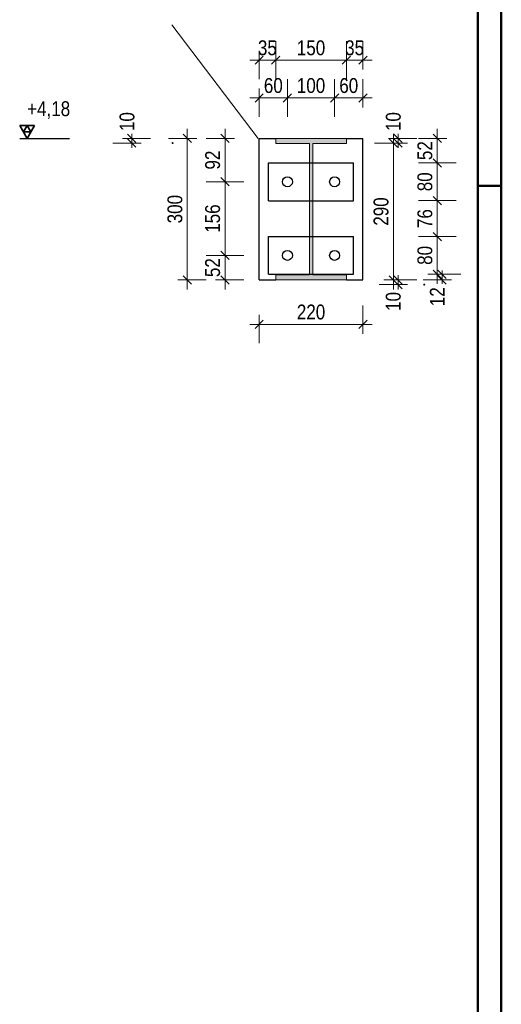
# Model space of a CAD drawing. Header units: millimetres. Extents: x -74 to 79, y 0 to 54.
# Tile 163 of 164: x 67.39 to 72.5, y 21.02 to 31.46. Entities that reach past the tile are written whole.
import ezdxf

# ---------------------------------------------------------------- set-up
doc = ezdxf.new("R2010")
doc.units = ezdxf.units.MM
for name, color, linetype, lineweight in [('01_Neubau Beschriftung', 7, 'Continuous', 20), ('01_Neubau Türen-Fassade', 7, 'Continuous', 20), ('11_Koordinaten zur Einordnung - nicht mit drucken', 7, 'Continuous', 20), ('Achsen', 7, 'Continuous', 20)]:
    doc.layers.add(name, color=color, linetype=linetype, lineweight=lineweight)
doc.styles.add('Arial Narrow', font='ARIALN.TTF')
doc.dimstyles.new('Arch_Strakon_dimstyle', dxfattribs={"dimtxt": 15.75, "dimasz": 1, "dimexe": 1.25, "dimexo": 0.0625, "dimgap": 1, "dimtad": 0, "dimdec": 3, "dimzin": 12, "dimdsep": 46, "dimtxsty": 'Arial Narrow', "dimblk": 'Arrowhead_Tick', "dimsah": 1, "dimcen": 0, "dimse1": 1, "dimse2": 1, "dimclrd": 6, "dimclrt": 2, "dimazin": 0, "dimtfac": 1, "dimtdec": 4, "dimtmove": 0, "dimatfit": 3, "dimldrblk": 'NONE', "dimfxl": 1, "dimtvp": 1, "dimtolj": 1, "dimtzin": 0, "dimlwd": 13, "dimarcsym": 2})

# ---------------------------------------------------------------- blocks, each defined once
blk = doc.blocks.new('Arrowhead_Tick')
at = {"color": 0, "linetype": 'Continuous', "lineweight": -2}
for p, q in [((0, 20), (0, -10)), ((-1, 0), (0, 0)), ((10, 0), (0, 0))]:
    blk.add_line(p, q, dxfattribs=at)
at = {"color": 2, "linetype": 'Continuous', "lineweight": 35}
blk.add_line((4.4, 4.4), (-4.4, -4.4), dxfattribs=at)
blk = doc.blocks.new('*D320')
at = {"color": 6, "linetype": 'Continuous', "lineweight": 13}
blk.add_line((69.57, 28.712), (69.57, 28.952), dxfattribs=at)
at = {"layer": 'Defpoints', "color": 0}
for p in [(69.57, 28.962), (70.284, 28.962), (69.932, 28.702)]:
    blk.add_point(p, dxfattribs=at)
at = {"color": 6, "lineweight": 13, "xscale": 0.01, "yscale": 0.01, "zscale": 0.01}
for p, rotation in [((69.57, 28.962), 90), ((69.57, 28.702), 270)]:
    blk.add_blockref('Arrowhead_Tick', p, dxfattribs=dict(at, rotation=rotation))
at = {"color": 2, "lineweight": 35, "insert": (69.439, 28.832), "char_height": 0.1575, "attachment_point": 5, "rotation": 90, "style": 'Arial Narrow'}
blk.add_mtext('\\A1;52', dxfattribs=at)
blk = doc.blocks.new('_None')
blk = doc.blocks.new('*D321')
at = {"color": 6, "linetype": 'Continuous', "lineweight": 13}
blk.add_line((69.57, 28.972), (69.57, 29.732), dxfattribs=at)
at = {"layer": 'Defpoints', "color": 0}
for p in [(69.57, 29.742), (70.179, 29.742), (70.284, 28.962)]:
    blk.add_point(p, dxfattribs=at)
at = {"color": 6, "lineweight": 13, "xscale": 0.01, "yscale": 0.01, "zscale": 0.01}
for p, rotation in [((69.57, 29.742), 90), ((69.57, 28.962), 270)]:
    blk.add_blockref('Arrowhead_Tick', p, dxfattribs=dict(at, rotation=rotation))
at = {"color": 2, "lineweight": 35, "insert": (69.439, 29.352), "char_height": 0.1575, "attachment_point": 5, "rotation": 90, "style": 'Arial Narrow'}
blk.add_mtext('\\A1;156', dxfattribs=at)
blk = doc.blocks.new('*D322')
at = {"color": 6, "linetype": 'Continuous', "lineweight": 13}
blk.add_line((69.57, 29.752), (69.57, 30.192), dxfattribs=at)
at = {"layer": 'Defpoints', "color": 0}
for p in [(69.57, 30.202), (69.932, 30.202), (70.179, 29.742)]:
    blk.add_point(p, dxfattribs=at)
at = {"color": 6, "lineweight": 13, "xscale": 0.01, "yscale": 0.01, "zscale": 0.01}
for p, rotation in [((69.57, 30.202), 90), ((69.57, 29.742), 270)]:
    blk.add_blockref('Arrowhead_Tick', p, dxfattribs=dict(at, rotation=rotation))
at = {"color": 2, "lineweight": 35, "insert": (69.439, 29.972), "char_height": 0.1575, "attachment_point": 5, "rotation": 90, "style": 'Arial Narrow'}
blk.add_mtext('\\A1;92', dxfattribs=at)
blk = doc.blocks.new('*D330')
at = {"color": 6, "linetype": 'Continuous', "lineweight": 13}
blk.add_line((69.942, 30.631), (70.222, 30.631), dxfattribs=at)
at = {"layer": 'Defpoints', "color": 0}
for p in [(70.232, 30.631), (69.932, 30.202), (70.232, 29.689)]:
    blk.add_point(p, dxfattribs=at)
at = {"color": 6, "lineweight": 13, "xscale": 0.01, "yscale": 0.01, "zscale": 0.01}
blk.add_blockref('Arrowhead_Tick', (70.232, 30.631), dxfattribs=at)
at = {"color": 6, "lineweight": 13, "xscale": 0.01, "yscale": 0.01, "zscale": 0.01, "rotation": 180}
blk.add_blockref('Arrowhead_Tick', (69.932, 30.631), dxfattribs=at)
at = {"color": 2, "lineweight": 35, "insert": (70.082, 30.761), "char_height": 0.1575, "attachment_point": 5, "style": 'Arial Narrow'}
blk.add_mtext('\\A1;60', dxfattribs=at)
blk = doc.blocks.new('*D331')
at = {"color": 6, "linetype": 'Continuous', "lineweight": 13}
blk.add_line((70.242, 30.631), (70.722, 30.631), dxfattribs=at)
at = {"layer": 'Defpoints', "color": 0}
for p in [(70.732, 30.631), (70.732, 29.742), (70.232, 29.689)]:
    blk.add_point(p, dxfattribs=at)
at = {"color": 6, "lineweight": 13, "xscale": 0.01, "yscale": 0.01, "zscale": 0.01}
blk.add_blockref('Arrowhead_Tick', (70.732, 30.631), dxfattribs=at)
at = {"color": 6, "lineweight": 13, "xscale": 0.01, "yscale": 0.01, "zscale": 0.01, "rotation": 180}
blk.add_blockref('Arrowhead_Tick', (70.232, 30.631), dxfattribs=at)
at = {"color": 2, "lineweight": 35, "insert": (70.482, 30.761), "char_height": 0.1575, "attachment_point": 5, "style": 'Arial Narrow'}
blk.add_mtext('\\A1;100', dxfattribs=at)
blk = doc.blocks.new('*D332')
at = {"color": 6, "linetype": 'Continuous', "lineweight": 13}
blk.add_line((70.742, 30.631), (71.022, 30.631), dxfattribs=at)
at = {"layer": 'Defpoints', "color": 0}
for p in [(71.032, 30.631), (71.032, 30.202), (70.732, 29.742)]:
    blk.add_point(p, dxfattribs=at)
at = {"color": 6, "lineweight": 13, "xscale": 0.01, "yscale": 0.01, "zscale": 0.01}
for p, rotation in [((71.032, 30.631), 359.9999999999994), ((70.732, 30.631), 179.9999999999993)]:
    blk.add_blockref('Arrowhead_Tick', p, dxfattribs=dict(at, rotation=rotation))
at = {"color": 2, "lineweight": 35, "insert": (70.882, 30.761), "char_height": 0.1575, "attachment_point": 5, "style": 'Arial Narrow'}
blk.add_mtext('\\A1;60', dxfattribs=at)
blk = doc.blocks.new('*D333')
at = {"color": 6, "linetype": 'Continuous', "lineweight": 13}
blk.add_line((69.942, 31.031), (70.097, 31.031), dxfattribs=at)
at = {"layer": 'Defpoints', "color": 0}
for p in [(70.107, 31.031), (69.932, 30.202), (70.107, 30.202)]:
    blk.add_point(p, dxfattribs=at)
at = {"color": 6, "lineweight": 13, "xscale": 0.01, "yscale": 0.01, "zscale": 0.01}
blk.add_blockref('Arrowhead_Tick', (70.107, 31.031), dxfattribs=at)
at = {"color": 6, "lineweight": 13, "xscale": 0.01, "yscale": 0.01, "zscale": 0.01, "rotation": 180}
blk.add_blockref('Arrowhead_Tick', (69.932, 31.031), dxfattribs=at)
at = {"color": 2, "lineweight": 35, "insert": (70.019, 31.161), "char_height": 0.1575, "attachment_point": 5, "style": 'Arial Narrow'}
blk.add_mtext('\\A1;35', dxfattribs=at)
blk = doc.blocks.new('*D334')
at = {"color": 6, "linetype": 'Continuous', "lineweight": 13}
blk.add_line((70.117, 31.031), (70.847, 31.031), dxfattribs=at)
at = {"layer": 'Defpoints', "color": 0}
for p in [(70.857, 31.031), (70.107, 30.202), (70.857, 30.202)]:
    blk.add_point(p, dxfattribs=at)
at = {"color": 6, "lineweight": 13, "xscale": 0.01, "yscale": 0.01, "zscale": 0.01}
blk.add_blockref('Arrowhead_Tick', (70.857, 31.031), dxfattribs=at)
at = {"color": 6, "lineweight": 13, "xscale": 0.01, "yscale": 0.01, "zscale": 0.01, "rotation": 180}
blk.add_blockref('Arrowhead_Tick', (70.107, 31.031), dxfattribs=at)
at = {"color": 2, "lineweight": 35, "insert": (70.482, 31.161), "char_height": 0.1575, "attachment_point": 5, "style": 'Arial Narrow'}
blk.add_mtext('\\A1;150', dxfattribs=at)
blk = doc.blocks.new('*D335')
at = {"color": 6, "linetype": 'Continuous', "lineweight": 13}
blk.add_line((70.867, 31.031), (71.022, 31.031), dxfattribs=at)
at = {"layer": 'Defpoints', "color": 0}
for p in [(71.032, 31.031), (70.857, 30.202), (71.032, 30.202)]:
    blk.add_point(p, dxfattribs=at)
at = {"color": 6, "lineweight": 13, "xscale": 0.01, "yscale": 0.01, "zscale": 0.01}
blk.add_blockref('Arrowhead_Tick', (71.032, 31.031), dxfattribs=at)
at = {"color": 6, "lineweight": 13, "xscale": 0.01, "yscale": 0.01, "zscale": 0.01, "rotation": 180}
blk.add_blockref('Arrowhead_Tick', (70.857, 31.031), dxfattribs=at)
at = {"color": 2, "lineweight": 35, "insert": (70.944, 31.161), "char_height": 0.1575, "attachment_point": 5, "style": 'Arial Narrow'}
blk.add_mtext('\\A1;35', dxfattribs=at)
blk = doc.blocks.new('*D336')
at = {"color": 6, "linetype": 'Continuous', "lineweight": 13}
for p, q in [((71.405, 28.712), (71.405, 28.722)), ((71.405, 28.652), (71.405, 28.702)), ((71.405, 28.642), (71.405, 28.632))]:
    blk.add_line(p, q, dxfattribs=at)
at = {"layer": 'Defpoints', "color": 0}
for p in [(71.032, 28.702), (71.405, 28.702), (71.683, 28.652)]:
    blk.add_point(p, dxfattribs=at)
at = {"color": 6, "lineweight": 13, "xscale": 0.01, "yscale": 0.01, "zscale": 0.01}
for p, rotation in [((71.405, 28.652), 90), ((71.405, 28.702), 270)]:
    blk.add_blockref('Arrowhead_Tick', p, dxfattribs=dict(at, rotation=rotation))
at = {"color": 2, "lineweight": 35, "insert": (71.355, 28.474), "char_height": 0.1575, "attachment_point": 5, "rotation": 90, "style": 'Arial Narrow'}
blk.add_mtext('\\A1;10', dxfattribs=at)
blk = doc.blocks.new('*D337')
at = {"color": 6, "linetype": 'Continuous', "lineweight": 13}
blk.add_line((71.355, 28.712), (71.355, 30.142), dxfattribs=at)
at = {"layer": 'Defpoints', "color": 0}
for p in [(69.013, 30.152), (71.355, 30.152), (71.032, 28.702)]:
    blk.add_point(p, dxfattribs=at)
at = {"color": 6, "lineweight": 13, "xscale": 0.01, "yscale": 0.01, "zscale": 0.01}
for p, rotation in [((71.355, 30.152), 90), ((71.355, 28.702), 270)]:
    blk.add_blockref('Arrowhead_Tick', p, dxfattribs=dict(at, rotation=rotation))
at = {"color": 2, "lineweight": 35, "insert": (71.225, 29.427), "char_height": 0.1575, "attachment_point": 5, "rotation": 90, "style": 'Arial Narrow'}
blk.add_mtext('\\A1;290', dxfattribs=at)
blk = doc.blocks.new('*D338')
at = {"color": 6, "linetype": 'Continuous', "lineweight": 13}
for p, q in [((71.405, 30.212), (71.405, 30.222)), ((71.405, 30.152), (71.405, 30.202)), ((71.405, 30.142), (71.405, 30.132))]:
    blk.add_line(p, q, dxfattribs=at)
at = {"layer": 'Defpoints', "color": 0}
for p in [(70.107, 30.202), (71.405, 30.202), (69.013, 30.152)]:
    blk.add_point(p, dxfattribs=at)
at = {"color": 6, "lineweight": 13, "xscale": 0.01, "yscale": 0.01, "zscale": 0.01}
for p, rotation in [((71.405, 30.152), 90), ((71.405, 30.202), 270)]:
    blk.add_blockref('Arrowhead_Tick', p, dxfattribs=dict(at, rotation=rotation))
at = {"color": 2, "lineweight": 35, "insert": (71.355, 30.38), "char_height": 0.1575, "attachment_point": 5, "rotation": 90, "style": 'Arial Narrow'}
blk.add_mtext('\\A1;10', dxfattribs=at)
blk = doc.blocks.new('*D340')
at = {"color": 6, "linetype": 'Continuous', "lineweight": 13}
for p, q in [((68.581, 30.212), (68.581, 30.222)), ((68.581, 30.152), (68.581, 30.202)), ((68.581, 30.142), (68.581, 30.132))]:
    blk.add_line(p, q, dxfattribs=at)
at = {"layer": 'Defpoints', "color": 0}
for p in [(68.581, 30.202), (69.932, 30.202), (69.013, 30.152)]:
    blk.add_point(p, dxfattribs=at)
at = {"color": 6, "lineweight": 13, "xscale": 0.01, "yscale": 0.01, "zscale": 0.01}
for p, rotation in [((68.581, 30.152), 90), ((68.581, 30.202), 270)]:
    blk.add_blockref('Arrowhead_Tick', p, dxfattribs=dict(at, rotation=rotation))
at = {"color": 2, "lineweight": 35, "insert": (68.531, 30.38), "char_height": 0.1575, "attachment_point": 5, "rotation": 90, "style": 'Arial Narrow'}
blk.add_mtext('\\A1;10', dxfattribs=at)
blk = doc.blocks.new('*D341')
at = {"color": 6, "linetype": 'Continuous', "lineweight": 13}
blk.add_line((69.17, 28.712), (69.17, 30.192), dxfattribs=at)
at = {"layer": 'Defpoints', "color": 0}
for p in [(69.17, 30.202), (69.932, 30.202), (69.932, 28.702)]:
    blk.add_point(p, dxfattribs=at)
at = {"color": 6, "lineweight": 13, "xscale": 0.01, "yscale": 0.01, "zscale": 0.01}
for p, rotation in [((69.17, 30.202), 90), ((69.17, 28.702), 270)]:
    blk.add_blockref('Arrowhead_Tick', p, dxfattribs=dict(at, rotation=rotation))
at = {"color": 2, "lineweight": 35, "insert": (69.039, 29.452), "char_height": 0.1575, "attachment_point": 5, "rotation": 90, "style": 'Arial Narrow'}
blk.add_mtext('\\A1;300', dxfattribs=at)
blk = doc.blocks.new('*D344')
at = {"color": 6, "linetype": 'Continuous', "lineweight": 13}
blk.add_line((69.942, 28.231), (71.022, 28.231), dxfattribs=at)
at = {"layer": 'Defpoints', "color": 0}
for p in [(69.932, 28.702), (71.032, 28.702), (71.032, 28.231)]:
    blk.add_point(p, dxfattribs=at)
at = {"color": 6, "lineweight": 13, "xscale": 0.01, "yscale": 0.01, "zscale": 0.01}
blk.add_blockref('Arrowhead_Tick', (71.032, 28.231), dxfattribs=at)
at = {"color": 6, "lineweight": 13, "xscale": 0.01, "yscale": 0.01, "zscale": 0.01, "rotation": 180}
blk.add_blockref('Arrowhead_Tick', (69.932, 28.231), dxfattribs=at)
at = {"color": 2, "lineweight": 35, "insert": (70.482, 28.361), "char_height": 0.1575, "attachment_point": 5, "style": 'Arial Narrow'}
blk.add_mtext('\\A1;220', dxfattribs=at)
blk = doc.blocks.new('*D366')
at = {"color": 6, "linetype": 'Continuous', "lineweight": 13}
for p, q in [((71.871, 28.772), (71.871, 28.782)), ((71.871, 28.702), (71.871, 28.762)), ((71.871, 28.692), (71.871, 28.682))]:
    blk.add_line(p, q, dxfattribs=at)
at = {"layer": 'Defpoints', "color": 0}
for p in [(70.932, 28.762), (71.032, 28.702), (71.871, 28.762)]:
    blk.add_point(p, dxfattribs=at)
at = {"color": 6, "lineweight": 13, "xscale": 0.01, "yscale": 0.01, "zscale": 0.01}
for p, rotation in [((71.871, 28.702), 90), ((71.871, 28.762), 270)]:
    blk.add_blockref('Arrowhead_Tick', p, dxfattribs=dict(at, rotation=rotation))
at = {"color": 2, "lineweight": 35, "insert": (71.821, 28.524), "char_height": 0.1575, "attachment_point": 5, "rotation": 90, "style": 'Arial Narrow'}
blk.add_mtext('\\A1;12', dxfattribs=at)
blk = doc.blocks.new('*D367')
at = {"color": 6, "linetype": 'Continuous', "lineweight": 13}
blk.add_line((71.821, 28.772), (71.821, 29.152), dxfattribs=at)
at = {"layer": 'Defpoints', "color": 0}
for p in [(70.932, 29.162), (71.821, 29.162), (70.932, 28.762)]:
    blk.add_point(p, dxfattribs=at)
at = {"color": 6, "lineweight": 13, "xscale": 0.01, "yscale": 0.01, "zscale": 0.01}
for p, rotation in [((71.821, 29.162), 90), ((71.821, 28.762), 270)]:
    blk.add_blockref('Arrowhead_Tick', p, dxfattribs=dict(at, rotation=rotation))
at = {"color": 2, "lineweight": 35, "insert": (71.69, 28.962), "char_height": 0.1575, "attachment_point": 5, "rotation": 90, "style": 'Arial Narrow'}
blk.add_mtext('\\A1;80', dxfattribs=at)
blk = doc.blocks.new('*D368')
at = {"color": 6, "linetype": 'Continuous', "lineweight": 13}
blk.add_line((71.821, 29.172), (71.821, 29.532), dxfattribs=at)
at = {"layer": 'Defpoints', "color": 0}
for p in [(70.932, 29.542), (71.821, 29.542), (70.932, 29.162)]:
    blk.add_point(p, dxfattribs=at)
at = {"color": 6, "lineweight": 13, "xscale": 0.01, "yscale": 0.01, "zscale": 0.01}
for p, rotation in [((71.821, 29.542), 90), ((71.821, 29.162), 270)]:
    blk.add_blockref('Arrowhead_Tick', p, dxfattribs=dict(at, rotation=rotation))
at = {"color": 2, "lineweight": 35, "insert": (71.69, 29.352), "char_height": 0.1575, "attachment_point": 5, "rotation": 90, "style": 'Arial Narrow'}
blk.add_mtext('\\A1;76', dxfattribs=at)
blk = doc.blocks.new('*D369')
at = {"color": 6, "linetype": 'Continuous', "lineweight": 13}
blk.add_line((71.821, 29.552), (71.821, 29.932), dxfattribs=at)
at = {"layer": 'Defpoints', "color": 0}
for p in [(70.932, 29.942), (71.821, 29.942), (70.932, 29.542)]:
    blk.add_point(p, dxfattribs=at)
at = {"color": 6, "lineweight": 13, "xscale": 0.01, "yscale": 0.01, "zscale": 0.01}
for p, rotation in [((71.821, 29.942), 90), ((71.821, 29.542), 270)]:
    blk.add_blockref('Arrowhead_Tick', p, dxfattribs=dict(at, rotation=rotation))
at = {"color": 2, "lineweight": 35, "insert": (71.69, 29.742), "char_height": 0.1575, "attachment_point": 5, "rotation": 90, "style": 'Arial Narrow'}
blk.add_mtext('\\A1;80', dxfattribs=at)
blk = doc.blocks.new('*D370')
at = {"color": 6, "linetype": 'Continuous', "lineweight": 13}
blk.add_line((71.821, 29.952), (71.821, 30.192), dxfattribs=at)
at = {"layer": 'Defpoints', "color": 0}
for p in [(71.032, 30.202), (71.821, 30.202), (70.932, 29.942)]:
    blk.add_point(p, dxfattribs=at)
at = {"color": 6, "lineweight": 13, "xscale": 0.01, "yscale": 0.01, "zscale": 0.01}
for p, rotation in [((71.821, 30.202), 90), ((71.821, 29.942), 270)]:
    blk.add_blockref('Arrowhead_Tick', p, dxfattribs=dict(at, rotation=rotation))
at = {"color": 2, "lineweight": 35, "insert": (71.69, 30.072), "char_height": 0.1575, "attachment_point": 5, "rotation": 90, "style": 'Arial Narrow'}
blk.add_mtext('\\A1;52', dxfattribs=at)

msp = doc.modelspace()

# ---------------------------------------------------------------- hatches: boundary and pattern name
at = {"layer": '11_Koordinaten zur Einordnung - nicht mit drucken', "lineweight": 13, "true_color": 0x4682b4}
msp.add_hatch(color=145, dxfattribs=at).paths.add_polyline_path([(70.1069534, 28.7017379), (70.8569534, 28.7017379), (70.8569534, 28.7552379), (70.4997034, 28.7552379), (70.4997034, 30.1482379), (70.8569534, 30.1482379), (70.8569534, 30.2017379), (70.1069534, 30.2017379), (70.1069534, 30.1482379), (70.4642034, 30.1482379), (70.4642034, 28.7552379), (70.1069534, 28.7552379)])

# ---------------------------------------------------------------- linework, layer by layer
at = {"color": 4, "linetype": 'Continuous', "lineweight": 50}
for p, q in [((72.5, 0), (72.5, 42.05)), ((72.25, 0.25), (72.25, 41.8))]:
    msp.add_line(p, q, dxfattribs=at)
at = {"color": 5, "linetype": 'Continuous', "lineweight": 18}
msp.add_line((69.0050271, 31.4058037), (69.9226867, 30.2023157), dxfattribs=at)
at = {"color": 2, "linetype": 'Continuous', "lineweight": 35, "ltscale": 0.2}
for p, q in [((67.5496132, 30.3381329), (67.3921132, 30.3381329)), ((67.3921132, 30.3381329), (67.4708632, 30.2017379)), ((67.4708632, 30.3381329), (67.4314882, 30.2699354)), ((67.4314882, 30.2699354), (67.5102382, 30.2699354)), ((67.4708632, 30.2017379), (67.5496132, 30.3381329)), ((67.5102382, 30.2699354), (67.4708632, 30.3381329))]:
    msp.add_line(p, q, dxfattribs=at)
at = {"color": 3, "linetype": 'Continuous', "lineweight": 25, "ltscale": 0.2}
msp.add_line((67.3921132, 30.2017379), (67.9213132, 30.2017379), dxfattribs=at)
at = {"color": 4, "linetype": 'Continuous', "lineweight": 50, "ltscale": 0.2}
msp.add_line((72.5, 29.7), (72.25, 29.7), dxfattribs=at)
at = {"color": 9, "linetype": 'Continuous', "lineweight": 0}
for centre in [(69.0131337, 30.1517379), (71.682571, 28.6517738)]:
    msp.add_circle(centre, 0.00555, dxfattribs=at)
at = {"layer": '01_Neubau Beschriftung', "color": 5, "linetype": 'Continuous', "lineweight": 18}
for p, q in [((70.1069534, 30.1482379), (70.1069534, 30.2017379)), ((70.1069534, 30.2017379), (70.8569534, 30.2017379)), ((70.8569534, 30.1482379), (70.8569534, 30.2017379)), ((70.1069534, 30.1482379), (70.4642034, 30.1482379)), ((70.4642034, 28.7552379), (70.4642034, 30.1482379)), ((70.4997034, 28.7552379), (70.4997034, 30.1482379)), ((70.4997034, 30.1482379), (70.8569534, 30.1482379)), ((70.1069534, 28.7017379), (70.1069534, 28.7552379)), ((70.1069534, 28.7552379), (70.4642034, 28.7552379)), ((70.1069534, 28.7017379), (70.8569534, 28.7017379)), ((70.4997034, 28.7552379), (70.8569534, 28.7552379)), ((70.8569534, 28.7017379), (70.8569534, 28.7552379))]:
    msp.add_line(p, q, dxfattribs=at)
at = {"layer": '01_Neubau Türen-Fassade', "color": 3, "linetype": 'Continuous', "lineweight": 25}
for p, q in [((70.0319534, 29.5417738), (70.0319534, 29.9417738)), ((70.0319534, 29.9417738), (70.9319534, 29.9417738)), ((70.9319534, 29.5417738), (70.9319534, 29.9417738)), ((70.0319534, 29.5417738), (70.9319534, 29.5417738)), ((70.0319534, 28.7617738), (70.0319534, 29.1617738)), ((70.0319534, 29.1617738), (70.9319534, 29.1617738)), ((70.9319534, 28.7617738), (70.9319534, 29.1617738)), ((70.0319534, 28.7617738), (70.9319534, 28.7617738))]:
    msp.add_line(p, q, dxfattribs=at)
for centre in [(70.2318209, 29.7417738), (70.7318209, 29.7417738), (70.2318209, 28.9617738), (70.7318209, 28.9617738)]:
    msp.add_circle(centre, 0.0525, dxfattribs=at)
at = {"layer": 'Achsen', "color": 3, "linetype": 'Continuous', "lineweight": 25}
for p, q in [((69.9319534, 28.7017379), (69.9319534, 30.2017379)), ((69.9319534, 30.2017379), (70.1069534, 30.2017379)), ((70.8569534, 30.2017379), (71.0319534, 30.2017379)), ((71.0319534, 28.7017379), (71.0319534, 30.2017379)), ((69.9319534, 28.7017379), (70.1069534, 28.7017379)), ((70.8569534, 28.7017379), (71.0319534, 28.7017379))]:
    msp.add_line(p, q, dxfattribs=at)

# ---------------------------------------------------------------- texts
at = {"color": 2, "lineweight": 35, "insert": (67.4207986, 30.5954879), "char_height": 0.1575, "attachment_point": 1, "line_spacing_factor": 0.9, "style": 'Arial Narrow'}
msp.add_mtext(' +4,18', dxfattribs=at)

# ---------------------------------------------------------------- dimensions: what is measured, and where the dimension line sits
at = {"lineweight": 35}
for base, p1, p2, text, picture, middle in [((70.1069534, 31.0306544), (69.9319534, 30.2017379), (70.1069534, 30.2017379), '35', '*D333', (70.0194534, 31.0306544)), ((70.8569534, 31.0306544), (70.1069534, 30.2017379), (70.8569534, 30.2017379), '150', '*D334', (70.4819534, 31.0306544)), ((71.0319534, 31.0306544), (70.8569534, 30.2017379), (71.0319534, 30.2017379), '35', '*D335', (70.9444534, 31.0306544)), ((70.2318209, 30.6306544), (69.9319534, 30.2017379), (70.2318209, 29.6892738), '60', '*D330', (70.0818872, 30.6306544)), ((70.7318209, 30.6306544), (70.2318209, 29.6892738), (70.7318209, 29.7417738), '100', '*D331', (70.4818209, 30.6306544)), ((71.0319534, 30.6306544), (70.7318209, 29.7417738), (71.0319534, 30.2017379), '60', '*D332', (70.8818872, 30.6306544)), ((71.0319534, 28.2306544), (69.9319534, 28.7017379), (71.0319534, 28.7017379), '220', '*D344', (70.4819534, 28.2306544))]:
    dim = msp.add_linear_dim(base=base, p1=p1, p2=p2, text=text, dimstyle='Arch_Strakon_dimstyle', override={"dimscale": 0.01, "dimtxt": 15.75, "dimasz": 1, "dimgap": 5, "dimtad": 1, "dimjust": 0, "dimtih": 0, "dimtoh": 0, "dimdec": 3, "dimdsep": 46, "dimtxsty": 'Arial Narrow', "dimclrd": 6, "dimclrt": 2, "dimtix": 1, "dimtofl": 255, "dimtmove": 0, "dimatfit": 2, "dimfxl": 0, "dimfxlon": 0, "dimtvp": 31.746032, "dimlwd": 13}, dxfattribs=at)
    dim.commit()
    dim.dimension.update_dxf_attribs({"geometry": picture, "text_midpoint": middle, "dimtype": 160})
for base, p1, p2, text, override, picture, middle in [((68.5806076, 30.2017379), (69.0131337, 30.1517379), (69.9319534, 30.2017379), '10', {"dimscale": 0.01, "dimtxt": 15.75, "dimasz": 1, "dimgap": 5, "dimtad": 1, "dimjust": 4, "dimtih": 0, "dimtoh": 0, "dimdec": 3, "dimdsep": 46, "dimtxsty": 'Arial Narrow', "dimclrd": 6, "dimclrt": 2, "dimtix": 0, "dimtofl": 255, "dimtmove": 2, "dimatfit": 2, "dimfxl": 0, "dimfxlon": 0, "dimtvp": 31.746032, "dimlwd": 13}, '*D340', (68.5306076, 30.3797129)), ((71.4050922, 30.2017379), (69.0131337, 30.1517379), (70.1069534, 30.2017379), '10', {"dimscale": 0.01, "dimtxt": 15.75, "dimasz": 1, "dimgap": 5, "dimtad": 1, "dimjust": 4, "dimtih": 0, "dimtoh": 0, "dimdec": 3, "dimdsep": 46, "dimtxsty": 'Arial Narrow', "dimclrd": 6, "dimclrt": 2, "dimtix": 0, "dimtofl": 255, "dimtmove": 2, "dimatfit": 2, "dimfxl": 0, "dimfxlon": 0, "dimtvp": 31.746032, "dimlwd": 13}, '*D338', (71.3550922, 30.3797129)), ((69.1698258, 30.2017379), (69.9319534, 28.7017379), (69.9319534, 30.2017379), '300', {"dimscale": 0.01, "dimtxt": 15.75, "dimasz": 1, "dimgap": 5, "dimtad": 1, "dimjust": 0, "dimtih": 0, "dimtoh": 0, "dimdec": 3, "dimdsep": 46, "dimtxsty": 'Arial Narrow', "dimclrd": 6, "dimclrt": 2, "dimtix": 1, "dimtofl": 255, "dimtmove": 0, "dimatfit": 2, "dimfxl": 0, "dimfxlon": 0, "dimtvp": 31.746032, "dimlwd": 13}, '*D341', (69.1698258, 29.4517379)), ((69.5698258, 30.2017379), (70.1793209, 29.7417738), (69.9319534, 30.2017379), '92', {"dimscale": 0.01, "dimtxt": 15.75, "dimasz": 1, "dimgap": 5, "dimtad": 1, "dimjust": 0, "dimtih": 0, "dimtoh": 0, "dimdec": 3, "dimdsep": 46, "dimtxsty": 'Arial Narrow', "dimclrd": 6, "dimclrt": 2, "dimtix": 1, "dimtofl": 255, "dimtmove": 0, "dimatfit": 2, "dimfxl": 0, "dimfxlon": 0, "dimtvp": 31.746032, "dimlwd": 13}, '*D322', (69.5698258, 29.9717559)), ((71.8208632, 30.2017379), (70.9319534, 29.9417738), (71.0319534, 30.2017379), '52', {"dimscale": 0.01, "dimtxt": 15.75, "dimasz": 1, "dimgap": 5, "dimtad": 1, "dimjust": 0, "dimtih": 0, "dimtoh": 0, "dimdec": 3, "dimdsep": 46, "dimtxsty": 'Arial Narrow', "dimclrd": 6, "dimclrt": 2, "dimtix": 1, "dimtofl": 255, "dimtmove": 0, "dimatfit": 2, "dimfxl": 0, "dimfxlon": 0, "dimtvp": 31.746032, "dimlwd": 13}, '*D370', (71.8208632, 30.0717559)), ((71.3550922, 30.1517379), (71.0319534, 28.7017379), (69.0131337, 30.1517379), '290', {"dimscale": 0.01, "dimtxt": 15.75, "dimasz": 1, "dimgap": 5, "dimtad": 1, "dimjust": 0, "dimtih": 0, "dimtoh": 0, "dimdec": 3, "dimdsep": 46, "dimtxsty": 'Arial Narrow', "dimclrd": 6, "dimclrt": 2, "dimtix": 1, "dimtofl": 255, "dimtmove": 0, "dimatfit": 2, "dimfxl": 0, "dimfxlon": 0, "dimtvp": 31.746032, "dimlwd": 13}, '*D337', (71.3550922, 29.4267379)), ((71.8208632, 29.9417738), (70.9319534, 29.5417738), (70.9319534, 29.9417738), '80', {"dimscale": 0.01, "dimtxt": 15.75, "dimasz": 1, "dimgap": 5, "dimtad": 1, "dimjust": 0, "dimtih": 0, "dimtoh": 0, "dimdec": 3, "dimdsep": 46, "dimtxsty": 'Arial Narrow', "dimclrd": 6, "dimclrt": 2, "dimtix": 1, "dimtofl": 255, "dimtmove": 0, "dimatfit": 2, "dimfxl": 0, "dimfxlon": 0, "dimtvp": 31.746032, "dimlwd": 13}, '*D369', (71.8208632, 29.7417738)), ((69.5698258, 29.7417738), (70.2843209, 28.9617738), (70.1793209, 29.7417738), '156', {"dimscale": 0.01, "dimtxt": 15.75, "dimasz": 1, "dimgap": 5, "dimtad": 1, "dimjust": 0, "dimtih": 0, "dimtoh": 0, "dimdec": 3, "dimdsep": 46, "dimtxsty": 'Arial Narrow', "dimclrd": 6, "dimclrt": 2, "dimtix": 1, "dimtofl": 255, "dimtmove": 0, "dimatfit": 2, "dimfxl": 0, "dimfxlon": 0, "dimtvp": 31.746032, "dimlwd": 13}, '*D321', (69.5698258, 29.3517738)), ((71.8208632, 29.5417738), (70.9319534, 29.1617738), (70.9319534, 29.5417738), '76', {"dimscale": 0.01, "dimtxt": 15.75, "dimasz": 1, "dimgap": 5, "dimtad": 1, "dimjust": 0, "dimtih": 0, "dimtoh": 0, "dimdec": 3, "dimdsep": 46, "dimtxsty": 'Arial Narrow', "dimclrd": 6, "dimclrt": 2, "dimtix": 1, "dimtofl": 255, "dimtmove": 0, "dimatfit": 2, "dimfxl": 0, "dimfxlon": 0, "dimtvp": 31.746032, "dimlwd": 13}, '*D368', (71.8208632, 29.3517738)), ((71.8208632, 29.1617738), (70.9319534, 28.7617738), (70.9319534, 29.1617738), '80', {"dimscale": 0.01, "dimtxt": 15.75, "dimasz": 1, "dimgap": 5, "dimtad": 1, "dimjust": 0, "dimtih": 0, "dimtoh": 0, "dimdec": 3, "dimdsep": 46, "dimtxsty": 'Arial Narrow', "dimclrd": 6, "dimclrt": 2, "dimtix": 1, "dimtofl": 255, "dimtmove": 0, "dimatfit": 2, "dimfxl": 0, "dimfxlon": 0, "dimtvp": 31.746032, "dimlwd": 13}, '*D367', (71.8208632, 28.9617738)), ((69.5698258, 28.9617738), (69.9319534, 28.7017379), (70.2843209, 28.9617738), '52', {"dimscale": 0.01, "dimtxt": 15.75, "dimasz": 1, "dimgap": 5, "dimtad": 1, "dimjust": 0, "dimtih": 0, "dimtoh": 0, "dimdec": 3, "dimdsep": 46, "dimtxsty": 'Arial Narrow', "dimclrd": 6, "dimclrt": 2, "dimtix": 1, "dimtofl": 255, "dimtmove": 0, "dimatfit": 2, "dimfxl": 0, "dimfxlon": 0, "dimtvp": 31.746032, "dimlwd": 13}, '*D320', (69.5698258, 28.8317559)), ((71.8708632, 28.7617738), (71.0319534, 28.7017379), (70.9319534, 28.7617738), '12', {"dimscale": 0.01, "dimtxt": 15.75, "dimasz": 1, "dimgap": 5, "dimtad": 1, "dimjust": 0, "dimtih": 0, "dimtoh": 0, "dimdec": 3, "dimdsep": 46, "dimtxsty": 'Arial Narrow', "dimclrd": 6, "dimclrt": 2, "dimtix": 0, "dimtofl": 255, "dimtmove": 2, "dimatfit": 2, "dimfxl": 0, "dimfxlon": 0, "dimtvp": 31.746032, "dimlwd": 13}, '*D366', (71.8208632, 28.5237629)), ((71.4050922, 28.7017379), (71.682571, 28.6517738), (71.0319534, 28.7017379), '10', {"dimscale": 0.01, "dimtxt": 15.75, "dimasz": 1, "dimgap": 5, "dimtad": 1, "dimjust": 0, "dimtih": 0, "dimtoh": 0, "dimdec": 3, "dimdsep": 46, "dimtxsty": 'Arial Narrow', "dimclrd": 6, "dimclrt": 2, "dimtix": 0, "dimtofl": 255, "dimtmove": 2, "dimatfit": 2, "dimfxl": 0, "dimfxlon": 0, "dimtvp": 31.746032, "dimlwd": 13}, '*D336', (71.3550922, 28.4737988))]:
    dim = msp.add_linear_dim(base=base, p1=p1, p2=p2, angle=90, text=text, dimstyle='Arch_Strakon_dimstyle', override=override, dxfattribs=at)
    dim.commit()
    dim.dimension.update_dxf_attribs({"geometry": picture, "text_midpoint": middle, "dimtype": 160})

doc.saveas('drawing.dxf')
